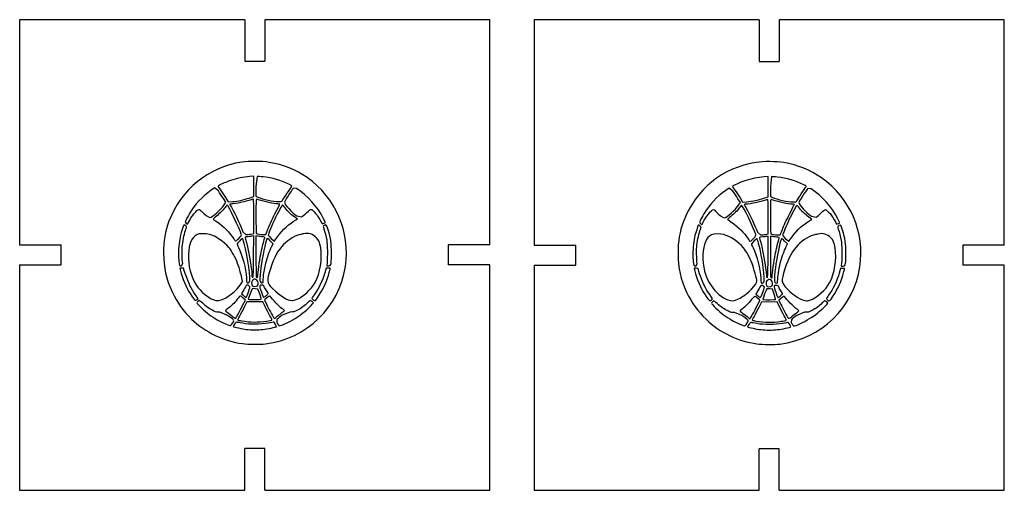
# Model space of a CAD drawing. Header units: millimetres. Extents: x 0 to 274, y 0 to 63.
# Tile 2 of 2: x 156 to 274, y 5 to 62. Entities that reach past the tile are written whole.
import ezdxf

# ---------------------------------------------------------------- set-up
doc = ezdxf.new("R2010")
doc.units = ezdxf.units.MM

msp = doc.modelspace()

# ---------------------------------------------------------------- linework, layer by layer
at = {"color": 7, "linetype": 'Continuous', "lineweight": 25}
for p, q in [((155.94, 61.52), (155.94, 34.43)), ((183.03, 61.52), (155.94, 61.52)), ((183.03, 61.52), (183.03, 56.52)), ((185.43, 61.52), (185.43, 56.52)), ((212.51, 61.52), (185.43, 61.52)), ((212.51, 34.43), (212.51, 61.52)), ((217.84, 61.49), (217.84, 34.4)), ((244.93, 61.49), (217.84, 61.49)), ((244.93, 61.49), (244.93, 56.49)), ((247.33, 61.49), (247.33, 56.49)), ((274.41, 61.49), (247.33, 61.49)), ((274.41, 34.4), (274.41, 61.49)), ((183.03, 56.52), (185.43, 56.52)), ((244.93, 56.49), (247.33, 56.49)), ((184.1, 42.68), (183.6, 42.64)), ((184.1, 40.24), (184.1, 42.68)), ((184.5, 42.67), (184.37, 41.47)), ((246, 42.65), (245.5, 42.61)), ((246, 40.21), (246, 42.65)), ((184.37, 41.47), (184.37, 40.28)), ((246.4, 42.64), (246.27, 41.44)), ((179.85, 40.92), (179.39, 41.28)), ((189.26, 41.2), (188.87, 41.26)), ((241.75, 40.89), (241.29, 41.25)), ((246.27, 41.44), (246.27, 40.25)), ((251.16, 41.17), (250.76, 41.22)), ((180.75, 39.57), (180.46, 40.02)), ((180.55, 39.26), (180.75, 39.57)), ((180.71, 40.13), (181.04, 39.62)), ((181.04, 39.62), (181.55, 39.65)), ((183.57, 40.07), (184.1, 40.24)), ((184.37, 40.28), (184.61, 40.17)), ((242.65, 39.54), (242.36, 39.99)), ((242.44, 39.23), (242.65, 39.54)), ((242.61, 40.1), (242.93, 39.59)), ((242.93, 39.59), (243.45, 39.62)), ((245.47, 40.04), (246, 40.21)), ((246.27, 40.25), (246.51, 40.14)), ((184.1, 35.79), (184.1, 37.88)), ((189.36, 37.52), (189, 37.79)), ((189.13, 37.4), (189.36, 37.52)), ((189.3, 37.91), (189.87, 37.8)), ((192.73, 37.14), (192.5, 37.58)), ((192.57, 37.05), (192.73, 37.14)), ((246, 35.76), (246, 37.85)), ((251.26, 37.49), (250.9, 37.76)), ((251.03, 37.37), (251.26, 37.49)), ((251.2, 37.88), (251.77, 37.77)), ((254.62, 37.1), (254.4, 37.55)), ((254.46, 37.02), (254.62, 37.1)), ((182.8, 36.01), (183.17, 35.67)), ((183.76, 35.73), (184.1, 35.79)), ((185.25, 35.67), (185.55, 35.67)), ((185.55, 35.67), (185.81, 36.33)), ((244.7, 35.98), (245.07, 35.64)), ((245.66, 35.7), (246, 35.76)), ((247.15, 35.64), (247.45, 35.64)), ((247.45, 35.64), (247.71, 36.3)), ((155.94, 34.43), (160.94, 34.43)), ((160.94, 32.03), (160.94, 34.43)), ((184.1, 35.52), (183.93, 35.48)), ((184.09, 33.03), (184.1, 35.52)), ((184.55, 35.48), (184.37, 35.52)), ((184.37, 35.52), (184.37, 33.05)), ((186.44, 34.58), (186.08, 34.94)), ((186.28, 34.27), (186.44, 34.58)), ((212.51, 34.43), (207.51, 34.43)), ((207.51, 34.43), (207.51, 32.03)), ((217.84, 34.4), (222.84, 34.4)), ((222.84, 32), (222.84, 34.4)), ((246, 35.49), (245.83, 35.45)), ((245.99, 33), (246, 35.49)), ((246.45, 35.45), (246.27, 35.49)), ((246.27, 35.49), (246.27, 33.02)), ((248.33, 34.55), (247.98, 34.9)), ((248.18, 34.24), (248.33, 34.55)), ((274.41, 34.4), (269.41, 34.4)), ((269.41, 34.4), (269.41, 32)), ((155.94, 32.03), (155.94, 4.95)), ((155.94, 32.03), (160.94, 32.03)), ((175.41, 31.92), (175.56, 32.18)), ((192.92, 32.31), (192.88, 31.92)), ((212.51, 32.03), (207.51, 32.03)), ((212.51, 4.95), (212.51, 32.03)), ((217.84, 32), (217.84, 4.92)), ((217.84, 32), (222.84, 32)), ((237.3, 31.89), (237.46, 32.15)), ((254.82, 32.28), (254.77, 31.89)), ((274.41, 32), (269.41, 32)), ((274.41, 4.92), (274.41, 32)), ((175.46, 31.65), (175.22, 31.65)), ((175.22, 31.65), (175.29, 31.31)), ((192.81, 31.62), (192.66, 31.08)), ((193.07, 31.64), (192.81, 31.62)), ((192.88, 31.92), (193.1, 31.92)), ((237.35, 31.62), (237.11, 31.62)), ((237.11, 31.62), (237.19, 31.28)), ((254.71, 31.59), (254.56, 31.05)), ((254.97, 31.61), (254.71, 31.59)), ((254.77, 31.89), (255, 31.89)), ((177.42, 28), (177.07, 28.48)), ((182.9, 29.02), (182.63, 28.53)), ((182.63, 28.53), (182.78, 28.42)), ((183.65, 29.38), (183.43, 29.59)), ((184.6, 29.12), (184.28, 29.16)), ((184.82, 28.54), (184.6, 29.12)), ((239.32, 27.96), (238.97, 28.45)), ((244.8, 28.99), (244.52, 28.5)), ((244.52, 28.5), (244.68, 28.39)), ((245.55, 29.35), (245.33, 29.56)), ((246.5, 29.09), (246.18, 29.13)), ((246.71, 28.51), (246.5, 29.09)), ((177.27, 27.87), (177.42, 28)), ((182.81, 27.21), (183.1, 27.8)), ((183.1, 27.8), (182.83, 28.04)), ((183.29, 27.59), (182.97, 26.95)), ((185.19, 27.6), (183.29, 27.59)), ((185.48, 27.01), (185.19, 27.6)), ((185.63, 28.02), (185.4, 27.82)), ((185.4, 27.82), (185.64, 27.3)), ((191.28, 27.48), (191.12, 27.61)), ((191.14, 27.29), (191.28, 27.48)), ((239.17, 27.84), (239.32, 27.96)), ((244.71, 27.18), (245, 27.77)), ((245, 27.77), (244.72, 28.01)), ((245.19, 27.56), (244.87, 26.92)), ((247.09, 27.57), (245.19, 27.56)), ((247.38, 26.98), (247.09, 27.57)), ((247.53, 27.99), (247.3, 27.79)), ((247.3, 27.79), (247.54, 27.27)), ((253.18, 27.45), (253.02, 27.58)), ((253.04, 27.26), (253.18, 27.45)), ((180.96, 25.96), (180.04, 26.35)), ((188.49, 26.36), (187.54, 25.99)), ((242.85, 25.93), (241.94, 26.32)), ((250.39, 26.33), (249.44, 25.96)), ((186.9, 25.46), (186.87, 25.12)), ((248.8, 25.43), (248.76, 25.09)), ((183.03, 4.95), (183.03, 9.95)), ((185.43, 9.95), (183.03, 9.95)), ((185.43, 4.95), (185.43, 9.95)), ((244.93, 4.92), (244.93, 9.92)), ((247.33, 9.92), (244.93, 9.92)), ((247.33, 4.92), (247.33, 9.92)), ((155.94, 4.95), (183.03, 4.95)), ((185.43, 4.95), (212.51, 4.95)), ((217.84, 4.92), (244.93, 4.92)), ((247.33, 4.92), (274.41, 4.92))]:
    msp.add_line(p, q, dxfattribs=at)
at = {"color": 7, "linetype": 'Continuous', "lineweight": 25, "flags": 128}
for points in [[(182.77, 25), (182.53, 25.04), (182.31, 25.08), (182.17, 25.1), (182.09, 25.12)], [(244.67, 24.96), (244.42, 25.01), (244.2, 25.05), (244.07, 25.07), (243.99, 25.09)]]:
    msp.add_lwpolyline(points, dxfattribs=at)
at = {"color": 7, "linetype": 'Continuous', "lineweight": 25}
for points in [[(182.66, 44.39), (178.63, 43.78), (175.34, 41.1), (173.9, 37.27)], [(185.97, 44.36), (185.08, 44.51), (183.57, 44.52), (182.66, 44.39)], [(190.53, 42.52), (189.17, 43.47), (187.67, 44.07), (185.97, 44.36)], [(244.56, 44.35), (240.53, 43.75), (237.24, 41.07), (235.8, 37.24)], [(247.87, 44.33), (246.97, 44.48), (245.47, 44.49), (244.56, 44.35)], [(252.43, 42.49), (251.06, 43.43), (249.57, 44.04), (247.87, 44.33)], [(185.22, 42.61), (184.89, 42.64), (184.57, 42.67), (184.5, 42.67)], [(181.32, 42.18), (180.66, 41.96), (179.82, 41.57), (179.82, 41.48)], [(179.82, 41.48), (179.82, 41.46), (179.95, 41.26), (180.1, 41.04)], [(183.6, 42.64), (182.87, 42.59), (182.05, 42.42), (181.32, 42.18)], [(188.4, 41.69), (187.45, 42.17), (186.27, 42.51), (185.22, 42.61)], [(188.65, 41.42), (188.71, 41.52), (188.69, 41.54), (188.4, 41.69)], [(195.13, 31.84), (195.76, 35.99), (193.97, 40.13), (190.53, 42.52)], [(243.21, 42.15), (242.56, 41.93), (241.71, 41.54), (241.71, 41.45)], [(245.5, 42.61), (244.77, 42.56), (243.95, 42.39), (243.21, 42.15)], [(247.12, 42.58), (246.79, 42.61), (246.47, 42.64), (246.4, 42.64)], [(250.3, 41.66), (249.35, 42.14), (248.17, 42.48), (247.12, 42.58)], [(250.55, 41.39), (250.61, 41.49), (250.59, 41.51), (250.3, 41.66)], [(257.03, 31.81), (257.65, 35.96), (255.87, 40.09), (252.43, 42.49)], [(179.39, 41.28), (178.31, 40.59), (177.3, 39.62), (176.64, 38.63)], [(180.46, 40.02), (180.3, 40.27), (180.03, 40.67), (179.85, 40.92)], [(180.1, 41.04), (180.26, 40.82), (180.54, 40.41), (180.71, 40.13)], [(187.55, 39.78), (187.65, 39.94), (188.53, 41.25), (188.65, 41.42)], [(188.87, 41.26), (188.6, 40.92), (187.79, 39.66), (187.79, 39.58)], [(192.5, 37.58), (191.78, 39.03), (190.6, 40.34), (189.26, 41.2)], [(241.29, 41.25), (240.2, 40.56), (239.2, 39.59), (238.54, 38.6)], [(241.71, 41.45), (241.71, 41.43), (241.84, 41.23), (242, 41.01)], [(242.36, 39.99), (242.2, 40.24), (241.93, 40.64), (241.75, 40.89)], [(242, 41.01), (242.16, 40.78), (242.43, 40.38), (242.61, 40.1)], [(249.45, 39.75), (249.55, 39.91), (250.42, 41.22), (250.55, 41.39)], [(250.76, 41.22), (250.5, 40.89), (249.69, 39.63), (249.69, 39.55)], [(254.4, 37.55), (253.68, 39), (252.5, 40.31), (251.16, 41.17)], [(178.84, 37.73), (179.1, 37.73), (180.16, 38.68), (180.55, 39.26)], [(180.92, 39.22), (180.89, 39.22), (180.77, 39.1), (180.66, 38.95)], [(182.61, 35.72), (182.48, 36.24), (181.04, 39.22), (180.92, 39.22)], [(181.64, 39.38), (181.41, 39.36), (181.23, 39.33), (181.23, 39.32)], [(181.23, 39.32), (181.23, 39.3), (181.31, 39.14), (181.41, 38.96)], [(181.55, 39.65), (181.84, 39.67), (182.29, 39.73), (182.56, 39.79)], [(184.01, 39.93), (183.47, 39.7), (182.36, 39.45), (181.64, 39.38)], [(182.56, 39.79), (182.82, 39.85), (183.28, 39.98), (183.57, 40.07)], [(184.1, 37.88), (184.1, 39.85), (184.1, 39.97), (184.01, 39.93)], [(184.47, 39.93), (184.38, 39.97), (184.37, 39.85), (184.37, 37.9)], [(186.83, 39.38), (186.15, 39.44), (184.98, 39.71), (184.47, 39.93)], [(184.61, 40.17), (185.16, 39.93), (186.48, 39.64), (187.1, 39.64)], [(187.57, 39.25), (187.52, 39.25), (186.94, 38.17), (186.6, 37.46)], [(186.66, 38.16), (186.98, 38.8), (187.25, 39.33), (187.25, 39.33)], [(187.25, 39.33), (187.25, 39.34), (187.06, 39.36), (186.83, 39.38)], [(187.1, 39.64), (187.44, 39.63), (187.47, 39.64), (187.55, 39.78)], [(187.88, 38.88), (187.73, 39.09), (187.59, 39.25), (187.57, 39.25)], [(187.79, 39.58), (187.79, 39.3), (188.68, 38.32), (189.3, 37.91)], [(240.73, 37.7), (241, 37.7), (242.06, 38.65), (242.44, 39.23)], [(242.82, 39.19), (242.79, 39.19), (242.67, 39.07), (242.56, 38.92)], [(244.51, 35.69), (244.38, 36.21), (242.94, 39.19), (242.82, 39.19)], [(243.54, 39.35), (243.31, 39.33), (243.12, 39.3), (243.12, 39.29)], [(243.12, 39.29), (243.12, 39.27), (243.21, 39.11), (243.31, 38.93)], [(243.45, 39.62), (243.73, 39.64), (244.18, 39.7), (244.45, 39.76)], [(245.9, 39.9), (245.37, 39.67), (244.26, 39.42), (243.54, 39.35)], [(244.45, 39.76), (244.72, 39.82), (245.18, 39.95), (245.47, 40.04)], [(246, 37.85), (246, 39.82), (245.99, 39.93), (245.9, 39.9)], [(246.37, 39.9), (246.28, 39.93), (246.27, 39.82), (246.27, 37.87)], [(248.72, 39.35), (248.04, 39.41), (246.88, 39.68), (246.37, 39.9)], [(246.51, 40.14), (247.05, 39.9), (248.38, 39.61), (248.99, 39.6)], [(249.47, 39.22), (249.42, 39.22), (248.84, 38.13), (248.5, 37.43)], [(248.56, 38.13), (248.88, 38.77), (249.15, 39.3), (249.15, 39.3)], [(249.15, 39.3), (249.15, 39.31), (248.96, 39.33), (248.72, 39.35)], [(248.99, 39.6), (249.34, 39.6), (249.37, 39.61), (249.45, 39.75)], [(249.78, 38.85), (249.62, 39.05), (249.48, 39.22), (249.47, 39.22)], [(249.69, 39.55), (249.69, 39.27), (250.57, 38.29), (251.2, 37.88)], [(176.64, 38.63), (176.29, 38.1), (175.86, 37.3), (175.86, 37.18)], [(176.28, 37.19), (176.53, 37.78), (177.29, 38.71), (177.53, 38.71)], [(177.53, 38.71), (177.58, 38.71), (177.74, 38.58), (177.86, 38.43)], [(177.86, 38.43), (178.11, 38.14), (178.68, 37.73), (178.84, 37.73)], [(180.66, 38.95), (180.36, 38.55), (180.06, 38.25), (179.61, 37.89)], [(181.41, 38.96), (181.94, 38), (182.53, 36.74), (182.8, 36.01)], [(185.81, 36.33), (185.95, 36.7), (186.34, 37.52), (186.66, 38.16)], [(189, 37.79), (188.5, 38.17), (188.21, 38.45), (187.88, 38.88)], [(189.87, 37.8), (189.99, 37.86), (190.27, 38.1), (190.49, 38.31)], [(190.49, 38.31), (190.71, 38.53), (190.93, 38.71), (190.98, 38.71)], [(190.98, 38.71), (191.2, 38.71), (191.86, 37.9), (192.19, 37.23)], [(238.54, 38.6), (238.19, 38.07), (237.76, 37.27), (237.76, 37.15)], [(238.18, 37.16), (238.43, 37.75), (239.19, 38.68), (239.43, 38.68)], [(239.43, 38.68), (239.48, 38.68), (239.63, 38.55), (239.76, 38.4)], [(239.76, 38.4), (240, 38.11), (240.58, 37.7), (240.73, 37.7)], [(242.56, 38.92), (242.26, 38.52), (241.95, 38.22), (241.51, 37.86)], [(243.31, 38.93), (243.84, 37.97), (244.43, 36.71), (244.7, 35.98)], [(247.71, 36.3), (247.85, 36.67), (248.23, 37.49), (248.56, 38.13)], [(250.9, 37.76), (250.4, 38.14), (250.11, 38.42), (249.78, 38.85)], [(251.77, 37.77), (251.89, 37.83), (252.17, 38.07), (252.39, 38.28)], [(252.39, 38.28), (252.6, 38.5), (252.83, 38.68), (252.88, 38.68)], [(252.88, 38.68), (253.1, 38.68), (253.76, 37.87), (254.09, 37.2)], [(173.9, 37.27), (173.45, 36.07), (173.25, 34.89), (173.25, 33.46)], [(175.68, 36.82), (175.63, 36.74), (175.37, 35.91), (175.29, 35.59)], [(176.02, 36.62), (176.02, 36.7), (175.71, 36.89), (175.68, 36.82)], [(175.86, 37.18), (175.86, 37.1), (176.04, 36.93), (176.13, 36.92)], [(176.13, 36.92), (176.15, 36.92), (176.22, 37.04), (176.28, 37.19)], [(179.61, 37.89), (179.39, 37.71), (179.22, 37.56), (179.22, 37.54)], [(179.22, 37.54), (179.22, 37.52), (179.43, 37.36), (179.69, 37.19)], [(179.69, 37.19), (180.46, 36.68), (181.21, 35.93), (181.69, 35.18)], [(184.37, 37.9), (184.37, 36.6), (184.39, 35.82), (184.43, 35.8)], [(186.6, 37.46), (186.34, 36.9), (185.84, 35.7), (185.84, 35.62)], [(186.98, 35.42), (187.55, 36.22), (188.45, 37.05), (189.13, 37.4)], [(192.19, 37.23), (192.26, 37.09), (192.33, 36.97), (192.36, 36.97)], [(192.36, 36.97), (192.38, 36.97), (192.48, 37.01), (192.57, 37.05)], [(192.62, 36.78), (192.43, 36.68), (192.43, 36.68), (192.54, 36.37)], [(193.05, 36.23), (192.83, 36.89), (192.83, 36.89), (192.62, 36.78)], [(235.8, 37.24), (235.35, 36.04), (235.15, 34.86), (235.15, 33.43)], [(237.58, 36.79), (237.53, 36.71), (237.27, 35.88), (237.19, 35.55)], [(237.92, 36.59), (237.92, 36.67), (237.61, 36.85), (237.58, 36.79)], [(237.76, 37.15), (237.76, 37.07), (237.94, 36.9), (238.03, 36.89)], [(238.03, 36.89), (238.05, 36.89), (238.12, 37.01), (238.18, 37.16)], [(241.51, 37.86), (241.29, 37.68), (241.11, 37.52), (241.11, 37.51)], [(241.11, 37.51), (241.11, 37.49), (241.33, 37.33), (241.59, 37.16)], [(241.59, 37.16), (242.36, 36.65), (243.11, 35.9), (243.59, 35.15)], [(246.27, 37.87), (246.27, 36.57), (246.29, 35.79), (246.32, 35.77)], [(248.5, 37.43), (248.24, 36.87), (247.73, 35.67), (247.73, 35.59)], [(248.87, 35.39), (249.44, 36.19), (250.35, 37.02), (251.03, 37.37)], [(254.09, 37.2), (254.15, 37.05), (254.23, 36.94), (254.26, 36.94)], [(254.26, 36.94), (254.28, 36.94), (254.37, 36.98), (254.46, 37.02)], [(254.52, 36.75), (254.33, 36.65), (254.32, 36.65), (254.44, 36.34)], [(254.95, 36.2), (254.73, 36.86), (254.73, 36.86), (254.52, 36.75)], [(175.29, 35.59), (175.17, 35.08), (175.04, 34.03), (175.04, 33.45)], [(175.53, 34.46), (175.6, 35.05), (175.8, 35.97), (175.94, 36.33)], [(175.94, 36.33), (175.98, 36.45), (176.02, 36.57), (176.02, 36.62)], [(177.28, 35.67), (176.64, 35.34), (176.3, 34.57), (176.25, 33.32)], [(178.78, 35.7), (178.34, 35.81), (177.53, 35.8), (177.28, 35.67)], [(181.12, 34.12), (180.52, 34.83), (179.52, 35.5), (178.78, 35.7)], [(182.3, 35.21), (182.59, 35.52), (182.64, 35.6), (182.61, 35.72)], [(183.17, 35.67), (183.3, 35.67), (183.57, 35.69), (183.76, 35.73)], [(184.43, 35.8), (184.52, 35.74), (184.93, 35.68), (185.25, 35.67)], [(185.84, 35.62), (185.84, 35.54), (186.56, 34.85), (186.6, 34.89)], [(189.73, 35.69), (189.23, 35.63), (188.28, 35.06), (187.69, 34.48)], [(190.12, 35.78), (189.99, 35.74), (189.81, 35.7), (189.73, 35.69)], [(191.63, 35.32), (191.25, 35.72), (190.61, 35.91), (190.12, 35.78)], [(192.54, 36.37), (192.65, 36.04), (192.81, 35.44), (192.89, 34.99)], [(193.45, 33.39), (193.46, 34.67), (193.38, 35.2), (193.05, 36.23)], [(237.19, 35.55), (237.06, 35.05), (236.94, 34), (236.94, 33.42)], [(237.43, 34.43), (237.49, 35.02), (237.69, 35.93), (237.84, 36.3)], [(237.84, 36.3), (237.88, 36.41), (237.92, 36.54), (237.92, 36.59)], [(239.17, 35.64), (238.54, 35.31), (238.2, 34.54), (238.15, 33.29)], [(240.67, 35.67), (240.24, 35.78), (239.43, 35.77), (239.17, 35.64)], [(243.02, 34.09), (242.42, 34.8), (241.42, 35.47), (240.67, 35.67)], [(244.2, 35.18), (244.49, 35.49), (244.54, 35.57), (244.51, 35.69)], [(245.07, 35.64), (245.2, 35.64), (245.47, 35.66), (245.66, 35.7)], [(246.32, 35.77), (246.42, 35.71), (246.83, 35.65), (247.15, 35.64)], [(247.73, 35.59), (247.73, 35.51), (248.46, 34.82), (248.5, 34.86)], [(251.63, 35.66), (251.12, 35.6), (250.18, 35.03), (249.59, 34.44)], [(252.02, 35.74), (251.89, 35.71), (251.71, 35.67), (251.63, 35.66)], [(253.53, 35.29), (253.15, 35.68), (252.51, 35.88), (252.02, 35.74)], [(254.44, 36.34), (254.55, 36.01), (254.71, 35.41), (254.79, 34.96)], [(255.35, 33.36), (255.35, 34.64), (255.28, 35.17), (254.95, 36.2)], [(175.56, 32.18), (175.48, 32.78), (175.46, 33.9), (175.53, 34.46)], [(181.69, 35.18), (181.78, 35.04), (181.87, 34.91), (181.9, 34.89)], [(181.9, 34.89), (181.94, 34.87), (182.1, 35), (182.3, 35.21)], [(182.74, 35.22), (182.65, 35.19), (182.09, 34.62), (182.09, 34.56)], [(182.09, 34.56), (182.09, 34.53), (182.18, 34.33), (182.28, 34.12)], [(182.95, 34.62), (182.86, 34.96), (182.77, 35.23), (182.74, 35.22)], [(183.57, 29.95), (183.78, 30.2), (183.42, 32.94), (182.95, 34.62)], [(183.45, 35.42), (183, 35.37), (183.01, 35.38), (183.1, 35.11)], [(183.1, 35.11), (183.38, 34.34), (183.88, 31.55), (183.88, 30.82)], [(183.93, 35.48), (183.83, 35.46), (183.62, 35.43), (183.45, 35.42)], [(185.09, 35.41), (184.89, 35.43), (184.65, 35.46), (184.55, 35.48)], [(184.95, 33.29), (185.06, 33.87), (185.28, 34.79), (185.43, 35.29)], [(185.43, 35.29), (185.46, 35.36), (185.4, 35.38), (185.09, 35.41)], [(186.08, 34.94), (185.66, 35.35), (185.72, 35.41), (185.43, 34.24)], [(187.69, 34.48), (187.02, 33.8), (186.56, 32.95), (186.11, 31.57)], [(186.6, 34.89), (186.62, 34.92), (186.79, 35.15), (186.98, 35.42)], [(192.16, 34.07), (192.05, 34.73), (191.92, 35.03), (191.63, 35.32)], [(192.89, 34.99), (192.97, 34.55), (192.99, 32.91), (192.92, 32.31)], [(237.46, 32.15), (237.38, 32.75), (237.36, 33.87), (237.43, 34.43)], [(243.59, 35.15), (243.68, 35.01), (243.77, 34.88), (243.8, 34.86)], [(243.8, 34.86), (243.83, 34.84), (244, 34.97), (244.2, 35.18)], [(244.64, 35.19), (244.55, 35.16), (243.99, 34.59), (243.99, 34.53)], [(243.99, 34.53), (243.99, 34.5), (244.08, 34.3), (244.18, 34.09)], [(244.85, 34.59), (244.76, 34.93), (244.66, 35.2), (244.64, 35.19)], [(245.46, 29.92), (245.67, 30.17), (245.32, 32.91), (244.85, 34.59)], [(245.35, 35.39), (244.9, 35.34), (244.91, 35.35), (245, 35.08)], [(245, 35.08), (245.27, 34.31), (245.78, 31.52), (245.78, 30.79)], [(245.83, 35.45), (245.73, 35.43), (245.52, 35.4), (245.35, 35.39)], [(246.99, 35.38), (246.79, 35.4), (246.54, 35.43), (246.45, 35.45)], [(246.84, 33.26), (246.96, 33.84), (247.18, 34.76), (247.33, 35.26)], [(247.33, 35.26), (247.35, 35.33), (247.29, 35.35), (246.99, 35.38)], [(247.98, 34.9), (247.56, 35.32), (247.61, 35.38), (247.33, 34.21)], [(249.59, 34.44), (248.92, 33.77), (248.46, 32.92), (248.01, 31.54)], [(248.5, 34.86), (248.51, 34.88), (248.69, 35.12), (248.87, 35.39)], [(254.06, 34.04), (253.95, 34.7), (253.82, 35), (253.53, 35.29)], [(254.79, 34.96), (254.87, 34.52), (254.89, 32.88), (254.82, 32.28)], [(173.25, 33.46), (173.26, 31.66), (173.56, 30.31), (174.29, 28.77)], [(175.04, 33.45), (175.04, 32.91), (175.12, 32.07), (175.18, 31.97)], [(176.25, 33.32), (176.2, 31.9), (176.53, 30.59), (177.23, 29.56)], [(182.17, 32.21), (181.89, 32.95), (181.46, 33.72), (181.12, 34.12)], [(182.28, 34.12), (182.74, 33.19), (183.15, 31.57), (183.22, 30.47)], [(184.59, 30.69), (184.59, 31), (184.8, 32.55), (184.95, 33.29)], [(185.43, 34.24), (185.14, 33.06), (184.86, 31.26), (184.85, 30.44)], [(185.57, 32.28), (185.72, 32.95), (186, 33.7), (186.28, 34.27)], [(191.49, 29.91), (192.09, 31.01), (192.38, 32.8), (192.16, 34.07)], [(193.39, 32.07), (193.43, 32.16), (193.45, 32.65), (193.45, 33.39)], [(235.15, 33.43), (235.15, 31.63), (235.45, 30.28), (236.19, 28.74)], [(236.94, 33.42), (236.94, 32.88), (237.02, 32.04), (237.08, 31.94)], [(238.15, 33.29), (238.09, 31.86), (238.43, 30.56), (239.13, 29.53)], [(244.07, 32.18), (243.78, 32.92), (243.36, 33.69), (243.02, 34.09)], [(244.18, 34.09), (244.64, 33.16), (245.05, 31.54), (245.11, 30.44)], [(246.49, 30.65), (246.49, 30.97), (246.7, 32.52), (246.84, 33.26)], [(247.33, 34.21), (247.04, 33.03), (246.76, 31.23), (246.75, 30.41)], [(247.46, 32.25), (247.62, 32.92), (247.89, 33.67), (248.18, 34.24)], [(253.39, 29.88), (253.99, 30.98), (254.27, 32.77), (254.06, 34.04)], [(255.28, 32.04), (255.32, 32.13), (255.35, 32.62), (255.35, 33.36)], [(182.74, 30.09), (182.75, 30.29), (182.36, 31.72), (182.17, 32.21)], [(183.92, 30.54), (184.06, 30.41), (184.07, 30.65), (184.09, 33.03)], [(184.37, 33.05), (184.37, 31.69), (184.39, 30.56), (184.41, 30.54)], [(185.24, 30.13), (185.24, 30.54), (185.39, 31.55), (185.57, 32.28)], [(193.1, 31.92), (193.29, 31.92), (193.33, 31.94), (193.39, 32.07)], [(244.64, 30.06), (244.64, 30.26), (244.26, 31.69), (244.07, 32.18)], [(245.82, 30.51), (245.96, 30.38), (245.97, 30.62), (245.99, 33)], [(246.27, 33.02), (246.27, 31.66), (246.29, 30.53), (246.31, 30.51)], [(247.14, 30.1), (247.14, 30.51), (247.29, 31.52), (247.46, 32.25)], [(255, 31.89), (255.19, 31.89), (255.23, 31.91), (255.28, 32.04)], [(175.18, 31.97), (175.2, 31.94), (175.3, 31.92), (175.41, 31.92)], [(175.29, 31.31), (175.48, 30.47), (175.97, 29.3), (176.44, 28.57)], [(175.69, 31.57), (175.69, 31.63), (175.63, 31.65), (175.46, 31.65)], [(176.43, 29.56), (176.16, 30.11), (175.69, 31.38), (175.69, 31.57)], [(183.88, 30.82), (183.88, 30.69), (183.9, 30.56), (183.92, 30.54)], [(185.51, 22.53), (190.5, 23.15), (194.39, 26.91), (195.13, 31.84)], [(186.11, 31.57), (185.64, 30.11), (185.67, 29.88), (186.37, 29.19)], [(192.66, 31.08), (192.39, 30.15), (191.88, 29.09), (191.36, 28.41)], [(191.94, 28.33), (192.51, 29.2), (192.95, 30.2), (193.19, 31.11)], [(193.3, 31.56), (193.33, 31.64), (193.3, 31.65), (193.07, 31.64)], [(193.19, 31.11), (193.23, 31.3), (193.29, 31.5), (193.3, 31.56)], [(237.08, 31.94), (237.1, 31.91), (237.2, 31.89), (237.3, 31.89)], [(237.19, 31.28), (237.38, 30.44), (237.87, 29.27), (238.33, 28.54)], [(237.59, 31.54), (237.59, 31.6), (237.53, 31.62), (237.35, 31.62)], [(238.33, 29.53), (238.06, 30.08), (237.59, 31.35), (237.59, 31.54)], [(247.41, 22.5), (252.4, 23.12), (256.29, 26.88), (257.03, 31.81)], [(248.01, 31.54), (247.54, 30.08), (247.56, 29.85), (248.27, 29.16)], [(254.56, 31.05), (254.29, 30.12), (253.78, 29.06), (253.26, 28.38)], [(253.83, 28.3), (254.41, 29.17), (254.85, 30.17), (255.08, 31.08)], [(255.2, 31.53), (255.23, 31.61), (255.2, 31.62), (254.97, 31.61)], [(255.08, 31.08), (255.13, 31.27), (255.18, 31.47), (255.2, 31.53)], [(182.11, 29.15), (182.47, 29.54), (182.74, 29.94), (182.74, 30.09)], [(183.22, 30.47), (183.25, 29.88), (183.26, 29.86), (183.37, 29.86)], [(183.37, 29.86), (183.44, 29.86), (183.53, 29.9), (183.57, 29.95)], [(184.05, 30.24), (183.89, 30.12), (183.82, 29.92), (183.87, 29.68)], [(183.87, 29.68), (183.91, 29.46), (184.09, 29.39), (184.42, 29.46)], [(184.36, 30.28), (184.23, 30.34), (184.19, 30.34), (184.05, 30.24)], [(184.62, 29.7), (184.66, 29.96), (184.56, 30.18), (184.36, 30.28)], [(184.41, 30.54), (184.5, 30.45), (184.59, 30.52), (184.59, 30.69)], [(184.42, 29.46), (184.56, 29.48), (184.59, 29.52), (184.62, 29.7)], [(184.85, 30.44), (184.84, 29.99), (184.9, 29.86), (185.11, 29.86)], [(185.11, 29.86), (185.23, 29.86), (185.24, 29.88), (185.24, 30.13)], [(189.22, 27.85), (190.03, 28.15), (191.04, 29.07), (191.49, 29.91)], [(244.01, 29.12), (244.37, 29.51), (244.64, 29.91), (244.64, 30.06)], [(245.11, 30.44), (245.15, 29.85), (245.15, 29.83), (245.27, 29.83)], [(245.27, 29.83), (245.33, 29.83), (245.42, 29.87), (245.46, 29.92)], [(245.95, 30.21), (245.78, 30.09), (245.72, 29.89), (245.77, 29.65)], [(245.77, 29.65), (245.81, 29.43), (245.99, 29.36), (246.31, 29.43)], [(245.78, 30.79), (245.78, 30.66), (245.8, 30.53), (245.82, 30.51)], [(246.26, 30.25), (246.12, 30.31), (246.09, 30.31), (245.95, 30.21)], [(246.52, 29.67), (246.56, 29.93), (246.46, 30.15), (246.26, 30.25)], [(246.31, 30.51), (246.4, 30.42), (246.49, 30.49), (246.49, 30.65)], [(246.31, 29.43), (246.46, 29.45), (246.49, 29.49), (246.52, 29.67)], [(246.75, 30.41), (246.74, 29.96), (246.8, 29.83), (247.01, 29.83)], [(247.01, 29.83), (247.13, 29.83), (247.14, 29.85), (247.14, 30.1)], [(251.12, 27.82), (251.92, 28.12), (252.94, 29.04), (253.39, 29.88)], [(174.29, 28.77), (174.93, 27.44), (175.57, 26.55), (176.63, 25.52)], [(177.07, 28.48), (176.88, 28.74), (176.59, 29.23), (176.43, 29.56)], [(176.44, 28.57), (176.72, 28.12), (177.01, 27.74), (177.07, 27.74)], [(177.23, 29.56), (177.72, 28.83), (178.61, 28.07), (179.23, 27.85)], [(180.52, 27.96), (181.08, 28.24), (181.71, 28.71), (182.11, 29.15)], [(183.18, 29.54), (183.18, 29.52), (183.05, 29.28), (182.9, 29.02)], [(183.16, 28.12), (183.19, 28.12), (183.31, 28.36), (183.42, 28.65)], [(183.43, 29.59), (183.29, 29.59), (183.18, 29.57), (183.18, 29.54)], [(183.42, 28.65), (183.53, 28.94), (183.64, 29.27), (183.65, 29.38)], [(183.93, 29.16), (183.89, 29.12), (183.45, 28), (183.45, 27.94)], [(184.28, 29.16), (184.11, 29.19), (183.95, 29.19), (183.93, 29.16)], [(185.08, 29.59), (184.73, 29.59), (184.73, 29.52), (185.17, 28.38)], [(185, 27.91), (185.02, 27.93), (184.93, 28.21), (184.82, 28.54)], [(185.37, 29.4), (185.3, 29.57), (185.27, 29.59), (185.08, 29.59)], [(185.64, 28.93), (185.54, 29.09), (185.41, 29.3), (185.37, 29.4)], [(185.57, 28.32), (185.72, 28.43), (185.84, 28.55), (185.84, 28.58)], [(185.84, 28.58), (185.84, 28.61), (185.75, 28.77), (185.64, 28.93)], [(186.37, 29.19), (187.29, 28.28), (188.15, 27.75), (188.72, 27.74)], [(236.19, 28.74), (236.83, 27.41), (237.46, 26.52), (238.53, 25.49)], [(238.97, 28.45), (238.78, 28.71), (238.49, 29.2), (238.33, 29.53)], [(238.33, 28.54), (238.62, 28.09), (238.91, 27.71), (238.97, 27.71)], [(239.13, 29.53), (239.62, 28.8), (240.5, 28.04), (241.13, 27.82)], [(242.41, 27.93), (242.98, 28.21), (243.61, 28.68), (244.01, 29.12)], [(245.08, 29.51), (245.08, 29.49), (244.95, 29.25), (244.8, 28.99)], [(245.05, 28.09), (245.09, 28.09), (245.21, 28.33), (245.32, 28.62)], [(245.33, 29.56), (245.19, 29.56), (245.08, 29.54), (245.08, 29.51)], [(245.32, 28.62), (245.43, 28.91), (245.54, 29.24), (245.55, 29.35)], [(245.83, 29.13), (245.79, 29.09), (245.35, 27.97), (245.35, 27.91)], [(246.18, 29.13), (246.01, 29.16), (245.85, 29.16), (245.83, 29.13)], [(246.98, 29.56), (246.62, 29.56), (246.63, 29.49), (247.06, 28.35)], [(246.89, 27.88), (246.91, 27.9), (246.83, 28.18), (246.71, 28.51)], [(247.27, 29.37), (247.2, 29.54), (247.17, 29.56), (246.98, 29.56)], [(247.54, 28.9), (247.43, 29.06), (247.31, 29.27), (247.27, 29.37)], [(247.47, 28.29), (247.61, 28.4), (247.73, 28.52), (247.73, 28.55)], [(247.73, 28.55), (247.73, 28.58), (247.65, 28.74), (247.54, 28.9)], [(248.27, 29.16), (249.19, 28.25), (250.05, 27.72), (250.62, 27.71)], [(177.07, 27.74), (177.09, 27.74), (177.18, 27.8), (177.27, 27.87)], [(177.56, 27.74), (177.48, 27.73), (177.27, 27.54), (177.27, 27.47)], [(177.27, 27.47), (177.27, 27.36), (178.24, 26.43), (178.74, 26.06)], [(177.96, 27.41), (177.77, 27.59), (177.58, 27.74), (177.56, 27.74)], [(179.32, 26.48), (178.86, 26.69), (178.42, 26.99), (177.96, 27.41)], [(179.23, 27.85), (179.71, 27.68), (180.01, 27.71), (180.52, 27.96)], [(182.12, 27.89), (181.74, 27.42), (181.36, 27.04), (180.96, 26.75)], [(182.49, 28.28), (182.46, 28.28), (182.29, 28.11), (182.12, 27.89)], [(182.83, 28.04), (182.68, 28.17), (182.53, 28.28), (182.49, 28.28)], [(182.78, 28.42), (182.86, 28.36), (182.97, 28.27), (183.01, 28.22)], [(183.01, 28.22), (183.06, 28.16), (183.12, 28.12), (183.16, 28.12)], [(183.45, 27.94), (183.45, 27.93), (183.51, 27.9), (183.57, 27.88)], [(183.57, 27.88), (183.75, 27.85), (184.95, 27.87), (185, 27.91)], [(185.17, 28.38), (185.22, 28.24), (185.27, 28.12), (185.28, 28.12)], [(185.28, 28.12), (185.29, 28.12), (185.42, 28.21), (185.57, 28.32)], [(186.07, 28.27), (186.04, 28.32), (185.84, 28.21), (185.63, 28.02)], [(185.64, 27.3), (185.86, 26.82), (186.39, 25.84), (186.5, 25.69)], [(187.53, 26.76), (187.2, 26.97), (186.3, 27.91), (186.07, 28.27)], [(188.72, 27.74), (188.83, 27.74), (189.06, 27.79), (189.22, 27.85)], [(190.61, 27.49), (190.25, 27.12), (189.82, 26.8), (189.36, 26.57)], [(189.56, 25.9), (190.14, 26.31), (190.91, 26.99), (191.14, 27.29)], [(190.91, 27.74), (190.87, 27.74), (190.74, 27.63), (190.61, 27.49)], [(191.12, 27.61), (191.03, 27.68), (190.94, 27.74), (190.91, 27.74)], [(191.36, 28.41), (191.22, 28.22), (191.1, 28.04), (191.1, 28.01)], [(191.1, 28.01), (191.1, 27.99), (191.18, 27.9), (191.27, 27.83)], [(191.27, 27.83), (191.49, 27.66), (191.49, 27.66), (191.94, 28.33)], [(238.97, 27.71), (238.99, 27.71), (239.08, 27.77), (239.17, 27.84)], [(239.46, 27.71), (239.38, 27.7), (239.17, 27.51), (239.17, 27.44)], [(239.17, 27.44), (239.17, 27.33), (240.14, 26.4), (240.64, 26.03)], [(239.86, 27.38), (239.66, 27.56), (239.48, 27.71), (239.46, 27.71)], [(241.22, 26.45), (240.76, 26.66), (240.32, 26.96), (239.86, 27.38)], [(241.13, 27.82), (241.61, 27.65), (241.91, 27.68), (242.41, 27.93)], [(244.01, 27.86), (243.63, 27.39), (243.26, 27.01), (242.86, 26.72)], [(244.39, 28.25), (244.36, 28.25), (244.19, 28.07), (244.01, 27.86)], [(244.72, 28.01), (244.58, 28.14), (244.43, 28.25), (244.39, 28.25)], [(244.68, 28.39), (244.76, 28.33), (244.87, 28.24), (244.91, 28.18)], [(244.91, 28.18), (244.96, 28.13), (245.02, 28.09), (245.05, 28.09)], [(245.35, 27.91), (245.35, 27.89), (245.4, 27.87), (245.47, 27.85)], [(245.47, 27.85), (245.65, 27.82), (246.85, 27.84), (246.89, 27.88)], [(247.06, 28.35), (247.12, 28.21), (247.17, 28.09), (247.18, 28.09)], [(247.18, 28.09), (247.19, 28.09), (247.32, 28.18), (247.47, 28.29)], [(247.97, 28.24), (247.94, 28.29), (247.74, 28.18), (247.53, 27.99)], [(247.54, 27.27), (247.76, 26.79), (248.29, 25.81), (248.4, 25.66)], [(249.43, 26.73), (249.1, 26.94), (248.2, 27.88), (247.97, 28.24)], [(250.62, 27.71), (250.73, 27.71), (250.96, 27.76), (251.12, 27.82)], [(252.51, 27.46), (252.15, 27.09), (251.72, 26.77), (251.26, 26.54)], [(251.46, 25.87), (252.03, 26.28), (252.81, 26.96), (253.04, 27.26)], [(252.8, 27.71), (252.77, 27.71), (252.64, 27.6), (252.51, 27.46)], [(253.02, 27.58), (252.93, 27.65), (252.83, 27.71), (252.8, 27.71)], [(253.26, 28.38), (253.12, 28.19), (253, 28.01), (253, 27.98)], [(253, 27.98), (253, 27.96), (253.07, 27.87), (253.17, 27.8)], [(253.17, 27.8), (253.39, 27.63), (253.39, 27.63), (253.83, 28.3)], [(180.04, 26.35), (179.71, 26.32), (179.64, 26.33), (179.32, 26.48)], [(180.96, 26.75), (180.66, 26.53), (180.66, 26.53), (180.79, 26.44)], [(180.79, 26.44), (181.09, 26.23), (181.8, 25.65), (181.81, 25.61)], [(181.81, 25.61), (181.86, 25.5), (181.95, 25.6), (182.22, 26.1)], [(182.22, 26.1), (182.39, 26.39), (182.65, 26.89), (182.81, 27.21)], [(182.97, 26.95), (182.8, 26.59), (182.54, 26.11), (182.4, 25.87)], [(186.05, 25.92), (185.89, 26.19), (185.64, 26.68), (185.48, 27.01)], [(186.94, 25.86), (187.1, 25.98), (187.35, 26.18), (187.5, 26.29)], [(187.5, 26.29), (187.66, 26.41), (187.79, 26.52), (187.79, 26.54)], [(187.79, 26.54), (187.79, 26.57), (187.67, 26.66), (187.53, 26.76)], [(189.36, 26.57), (188.99, 26.37), (188.92, 26.36), (188.49, 26.36)], [(241.94, 26.32), (241.61, 26.29), (241.54, 26.3), (241.22, 26.45)], [(242.86, 26.72), (242.56, 26.5), (242.56, 26.5), (242.68, 26.41)], [(242.68, 26.41), (242.99, 26.19), (243.7, 25.62), (243.71, 25.58)], [(243.71, 25.58), (243.76, 25.47), (243.84, 25.57), (244.12, 26.07)], [(244.12, 26.07), (244.28, 26.36), (244.55, 26.86), (244.71, 27.18)], [(244.87, 26.92), (244.69, 26.56), (244.44, 26.08), (244.3, 25.84)], [(247.94, 25.89), (247.79, 26.16), (247.53, 26.65), (247.38, 26.98)], [(248.84, 25.82), (248.99, 25.95), (249.25, 26.15), (249.4, 26.26)], [(249.4, 26.26), (249.56, 26.38), (249.69, 26.49), (249.69, 26.51)], [(249.69, 26.51), (249.69, 26.54), (249.57, 26.63), (249.43, 26.73)], [(251.26, 26.54), (250.88, 26.34), (250.82, 26.33), (250.39, 26.33)], [(176.63, 25.52), (178.28, 23.92), (180.47, 22.86), (182.75, 22.56)], [(178.74, 26.06), (178.99, 25.87), (179.43, 25.59), (179.72, 25.43)], [(179.72, 25.43), (180.27, 25.11), (181.22, 24.7), (181.31, 24.73)], [(181.61, 25.47), (181.56, 25.51), (181.26, 25.73), (180.96, 25.96)], [(181.31, 24.73), (181.34, 24.75), (181.44, 24.87), (181.54, 25.01)], [(181.54, 25.01), (181.74, 25.31), (181.75, 25.36), (181.61, 25.47)], [(181.78, 24.89), (181.68, 24.75), (181.61, 24.62), (181.63, 24.61)], [(182.09, 25.12), (181.98, 25.14), (181.93, 25.1), (181.78, 24.89)], [(182.4, 25.87), (182.22, 25.58), (182.16, 25.43), (182.21, 25.4)], [(182.21, 25.4), (182.24, 25.38), (182.44, 25.33), (182.66, 25.3)], [(182.66, 25.3), (183.72, 25.12), (184.59, 25.11), (185.65, 25.27)], [(185.82, 25.02), (184.95, 24.86), (183.57, 24.85), (182.77, 25)], [(185.65, 25.27), (185.98, 25.32), (186.26, 25.38), (186.29, 25.4)], [(186.5, 25.13), (186.49, 25.13), (186.18, 25.08), (185.82, 25.02)], [(186.29, 25.4), (186.31, 25.42), (186.2, 25.66), (186.05, 25.92)], [(186.5, 25.69), (186.59, 25.58), (186.65, 25.61), (186.94, 25.86)], [(186.83, 24.59), (186.87, 24.63), (186.56, 25.13), (186.5, 25.13)], [(186.87, 25.12), (186.94, 25.02), (187.03, 24.89), (187.08, 24.82)], [(187.54, 25.99), (187.28, 25.79), (186.99, 25.56), (186.9, 25.46)], [(187.46, 24.78), (187.96, 24.95), (189.06, 25.54), (189.56, 25.9)], [(238.53, 25.49), (240.18, 23.89), (242.37, 22.83), (244.64, 22.53)], [(240.64, 26.03), (240.89, 25.84), (241.33, 25.56), (241.61, 25.39)], [(241.61, 25.39), (242.17, 25.08), (243.12, 24.67), (243.21, 24.7)], [(243.51, 25.44), (243.46, 25.48), (243.16, 25.7), (242.85, 25.93)], [(243.21, 24.7), (243.24, 24.71), (243.34, 24.84), (243.44, 24.98)], [(243.44, 24.98), (243.64, 25.28), (243.65, 25.33), (243.51, 25.44)], [(243.99, 25.09), (243.88, 25.11), (243.83, 25.07), (243.68, 24.86)], [(244.3, 25.84), (244.12, 25.55), (244.06, 25.4), (244.1, 25.37)], [(244.1, 25.37), (244.14, 25.35), (244.34, 25.3), (244.55, 25.27)], [(244.55, 25.27), (245.62, 25.09), (246.49, 25.08), (247.55, 25.24)], [(247.72, 24.99), (246.85, 24.83), (245.47, 24.82), (244.67, 24.96)], [(247.55, 25.24), (247.87, 25.29), (248.16, 25.35), (248.18, 25.37)], [(248.4, 25.1), (248.39, 25.1), (248.08, 25.05), (247.72, 24.99)], [(248.18, 25.37), (248.21, 25.39), (248.1, 25.63), (247.94, 25.89)], [(248.4, 25.66), (248.48, 25.55), (248.55, 25.58), (248.84, 25.82)], [(248.73, 24.56), (248.77, 24.6), (248.46, 25.1), (248.4, 25.1)], [(248.76, 25.09), (248.84, 24.99), (248.93, 24.86), (248.98, 24.79)], [(249.44, 25.96), (249.17, 25.76), (248.88, 25.52), (248.8, 25.43)], [(249.36, 24.75), (249.86, 24.92), (250.95, 25.51), (251.46, 25.87)], [(181.63, 24.61), (181.68, 24.56), (182.79, 24.32), (183.21, 24.27)], [(183.21, 24.27), (183.81, 24.2), (184.64, 24.2), (185.21, 24.27)], [(185.21, 24.27), (185.75, 24.33), (186.76, 24.53), (186.83, 24.59)], [(187.08, 24.82), (187.18, 24.68), (187.16, 24.68), (187.46, 24.78)], [(243.68, 24.86), (243.58, 24.72), (243.51, 24.59), (243.52, 24.58)], [(243.52, 24.58), (243.57, 24.53), (244.69, 24.29), (245.1, 24.24)], [(245.1, 24.24), (245.71, 24.17), (246.54, 24.17), (247.11, 24.24)], [(247.11, 24.24), (247.65, 24.3), (248.66, 24.5), (248.73, 24.56)], [(248.98, 24.79), (249.08, 24.65), (249.06, 24.65), (249.36, 24.75)], [(182.75, 22.56), (183.44, 22.47), (184.89, 22.45), (185.51, 22.53)], [(244.64, 22.53), (245.33, 22.44), (246.78, 22.42), (247.41, 22.5)]]:
    msp.add_open_spline(points, degree=3, dxfattribs=at)

doc.saveas('drawing.dxf')
